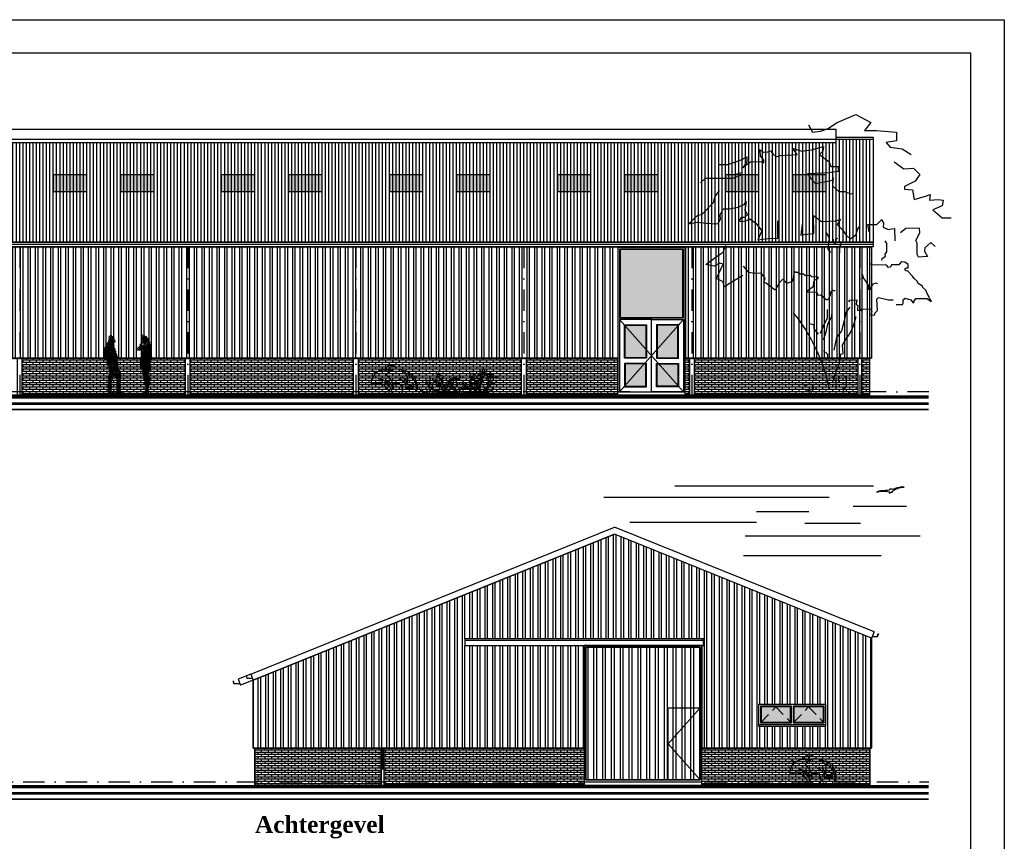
# Model space of a CAD drawing. Extents: x 0 to 114000, y -59400 to 0.
# Tile 24 of 24: x 84700 to 114000, y -24451 to 0. Entities that reach past the tile are written whole.
import ezdxf

# ---------------------------------------------------------------- set-up
doc = ezdxf.new("R2010")
doc.units = 0
doc.header["$LTSCALE"] = 100
doc.header["$MEASUREMENT"] = 0
doc.linetypes.add('DASHDOT2', pattern=[12.7, 6.35, -3.175, 0, -3.175])
doc.linetypes.add('HIDDEN2', pattern=[4.7625, 3.175, -1.5875])
doc.layers.get('0').update_dxf_attribs({"linetype": 'CONTINUOUS'})
for name, color, linetype in [('00', 7, 'CONTINUOUS'), ('A--A21--_F1---', 8, 'CONTINUOUS'), ('A--A27--_F123-_SOLID', 7, 'CONTINUOUS'), ('A--A32--_F123-_SOLID', 7, 'CONTINUOUS'), ('A--A49--_F1---_SOLID', 16, 'CONTINUOUS'), ('A--L$2A-_F123-', 7, 'CONTINUOUS'), ('A--L$7A-_STRAMIEN', 1, 'DASHDOT2'), ('A--L20--_F123-_GEVELAANZIC', 7, 'CONTINUOUS'), ('A--L21--_F123-', 1, 'CONTINUOUS'), ('A--L27--_F123-', 1, 'CONTINUOUS'), ('A--L28S-_F123-', 1, 'CONTINUOUS'), ('A--L32--_F123-', 7, 'CONTINUOUS'), ('A--L91--', 7, 'CONTINUOUS'), ('A--L91--_F123-', 7, 'CONTINUOUS'), ('A--L93--_F123-', 7, 'CONTINUOUS'), ('A--L99--_F123-', 1, 'CONTINUOUS'), ('A--T$1A-_F123-_0_25MM', 2, 'CONTINUOUS')]:
    doc.layers.add(name, color=color, linetype=linetype)
doc.styles.add('DLV5', font='TIMESBD.TTF')
pattern_1 = [(0, (94500, -22462.05), (0, 66.675), []), (90, (94500, -22462.05), (-100, 66.675), [66.675, -66.675])]
pattern_2 = [(0, (59300, -10793.925), (0, 66.675), []), (90, (59300, -10793.92), (-100, 66.675), [66.675, -66.675])]

# ---------------------------------------------------------------- blocks, each defined once
blk = doc.blocks.new('BOOM')
at = {"layer": 'A--L99--_F123-', "color": 2}
for points in [[(428, 6137), (337, 5973), (155, 5992), (-9, 6046), (-228, 6192), (-647, 6374), (-993, 6192), (-847, 6010), (-1120, 6010), (-1575, 5973), (-1575, 5773), (-1339, 5737), (-1430, 5628), (-1703, 5591), (-1903, 5464)], [(2878, 4820), (2762, 4924), (2432, 4930), (2148, 4930), (1965, 4994), (2051, 5022), (1932, 5058)], [(2453, 4649), (2553, 4513), (2590, 4367), (2854, 4094), (2945, 4076), (3018, 4013), (3145, 3894), (2954, 3931), (2745, 3903), (2481, 3894), (2426, 3994), (2435, 4094), (2362, 4231), (2226, 4231), (2025, 4267), (1880, 4340), (1843, 4395), (1871, 4204), (1843, 4149), (1807, 4094), (1880, 4031), (1953, 4031), (1998, 3958), (1944, 3940), (1852, 3958), (1761, 4003), (1625, 3903), (1488, 3730), (1579, 3530), (1352, 3558), (1124, 3567), (1124, 3758), (1124, 3958)], [(569, 3885), (596, 3630), (523, 3649), (305, 3667), (314, 4076), (132, 3940), (-205, 3958), (-305, 3994), (-223, 3876), (-342, 3758), (-433, 3630), (-524, 3548), (-651, 3639), (-715, 3831)], [(-2449, 3373), (-2349, 3464), (-2218, 3347), (-2212, 3267), (-2278, 3152), (-2069, 3136), (-2039, 3192), (-2039, 3454), (-2009, 3512), (-2101, 3683), (-2097, 3794), (-1785, 3785), (-1667, 3687)], [(23, 3685), (-41, 3576), (-14, 3312), (-78, 3239)], [(-314, 3476), (-305, 3403), (-278, 3376), (-278, 3230)], [(1918, 2718), (2337, 2459), (2360, 2573), (2515, 2650), (2360, 2977), (2437, 2996), (2569, 2932), (2756, 2964), (2519, 3141), (2360, 3246), (2301, 3405)], [(-2264, 2193), (-2359, 2125), (-2368, 2138), (-2324, 2191), (-2312, 2231), (-2279, 2293), (-2242, 2381), (-2174, 2447), (-2163, 2476), (-2066, 2539), (-2042, 2586), (-1971, 2647), (-1936, 2703), (-1830, 2817), (-1795, 2822), (-1768, 2839), (-1771, 2875), (-1797, 2888), (-1837, 2892), (-1839, 2966), (-1765, 3023), (-1677, 3030), (-1626, 2959), (-1458, 2958), (-1433, 2905), (-1389, 2902), (-1347, 2953), (-1008, 2958), (-957, 2990)], [(-794, 2747), (-821, 2652), (-865, 2603), (-938, 2484), (-930, 2403), (-982, 2405), (-1039, 2519), (-1104, 2549), (-1139, 2536)], [(-1569, 2060), (-1710, 2058), (-1726, 2087), (-1724, 2164), (-1767, 2202), (-1897, 2164), (-1941, 2104), (-1965, 2093), (-1965, 2125), (-2012, 2191), (-2264, 2193)], [(-487, 2120), (-512, 2158), (-669, 2164), (-656, 2063), (-694, 2033), (-691, 1927), (-767, 1925), (-797, 1957), (-993, 1952), (-1012, 1908), (-993, 1819), (-1082, 1824), (-1080, 1859), (-1142, 1919), (-1126, 2177), (-1164, 2218), (-1395, 2164), (-1498, 2161)], [(-105, 1866), (-92, 1766), (-5, 1610), (34, 1428), (90, 1250)], [(-205, 171), (-205, 305), (-144, 370), (-213, 552), (-278, 743), (-309, 929), (-361, 947), (-348, 1133), (-426, 1263), (-521, 1411), (-595, 1575), (-656, 1784)], [(420, 1636), (303, 1593), (303, 1502), (207, 1385)], [(-261, 279), (-261, 418), (-318, 444), (-400, 431), (-430, 366), (-426, 197), (-361, 123), (-370, 79), (-465, 93), (-539, -3)], [(342, 409), (303, 361)], [(520, 218), (372, 249), (307, 188), (359, 119), (468, 88)]]:
    blk.add_lwpolyline(points, dxfattribs=at)
at = {"layer": 'A--L99--_F123-', "color": 8}
for points in [[(2456, 5238), (2258, 5241), (1956, 5342), (1825, 5412), (1825, 5299), (1919, 5165), (1871, 5211), (1742, 5302), (1511, 5308), (1443, 5272), (1443, 5339), (1514, 5433), (1520, 5552), (1538, 5580), (1450, 5516), (1352, 5528), (1285, 5549), (1224, 5470), (1160, 5412), (1071, 5440), (683, 5464), (792, 5609), (573, 5537), (355, 5573), (82, 5646), (100, 5537), (173, 5464), (-46, 5300), (-82, 5191), (-246, 5191), (-246, 5082), (-46, 5045), (446, 5027), (373, 4918), (264, 4809), (-9, 4863), (-119, 4882), (-137, 4936), (-119, 4754), (-264, 4627), (-392, 4627), (-537, 4572), (-592, 4590)], [(-1521, 5300), (-1739, 5136), (-1958, 5155), (-2103, 5009), (-1994, 4863), (-1757, 4736), (-1757, 4681), (-1939, 4663), (-1976, 4445), (-2231, 4518), (-2340, 4554), (-2322, 4427), (-2522, 4445), (-2631, 4427), (-2613, 4299), (-2395, 4208), (-2613, 4026), (-2813, 4026)], [(-952, 3712), (-924, 3876), (-1125, 3876), (-1243, 3985), (-1279, 3903), (-1270, 3812), (-1380, 3758), (-1461, 3776), (-1525, 3785), (-1534, 3503)], [(-1237, 3059), (-1245, 3103), (-1322, 3159), (-1317, 3198), (-1350, 3257), (-1352, 3440), (-1319, 3502)], [(-232, 3558), (-187, 3530), (-187, 3476), (-169, 3430)], [(-132, 3539), (-141, 3467), (-160, 3457)], [(-177, 2371), (-135, 2371), (-110, 2399), (-103, 2384), (-102, 2365), (-71, 2339), (-70, 2269), (-23, 2181), (-6, 2161), (26, 2164), (143, 2268), (204, 2266), (210, 2292), (234, 2333), (443, 2339), (472, 2354), (312, 2474), (307, 2563), (279, 2617), (204, 2652), (207, 2681), (349, 2686), (391, 2718), (493, 2713), (541, 2745), (613, 2745), (669, 2785), (710, 2782), (734, 2798), (758, 2753), (777, 2643), (796, 2582), (917, 2532), (976, 2604), (1008, 2632), (1081, 2559), (1181, 2386), (1340, 2504), (1390, 2541), (1436, 2559), (1413, 2654), (1504, 2773), (1650, 2759), (1782, 2786), (1905, 2927)], [(-517, 1996), (-426, 1879), (-383, 1684), (-326, 1463), (-213, 1307), (-148, 1025)], [(4, 1944), (-1, 1740), (77, 1601), (160, 1402)], [(86, 1012), (-9, 929), (-9, 821)]]:
    blk.add_lwpolyline(points, dxfattribs=at)
at = {"layer": 'A--L99--_F123-', "color": 2}
blk.add_arc((3832, -624), 3949, 140.8206, 169.0296, dxfattribs=at)
blk = doc.blocks.new('QD91053-')
at = {"layer": 'A--L91--_F123-', "color": 1, "linetype": 'CONTINUOUS'}
for centre, radius in [((-548, 639), 24.9), ((-472, 535), 63), ((464, 593), 69.4), ((669, 552), 65.9), ((711, 692), 34.8), ((794, 648), 39.9), ((788, 743), 32.9), ((934, 600), 29.7), ((990, 639), 29.5), ((1026, 573), 49.1), ((-907, 381), 30.2), ((-848, 357), 42.6), ((-797, 274), 58), ((-765, 478), 39.3), ((-672, 432), 31.1), ((-624, 450), 29.7), ((-552, 333), 67.2), ((-577, 534), 30.2), ((-431, 273), 49.1), ((-315, 265), 43.1), ((-271, 382), 30.2), ((-213, 296), 52.8), ((-170, 425), 60.4), ((-63, 315), 70.6), ((-90, 510), 32.8), ((-38, 452), 14.7), ((24, 525), 59.8), ((112, 342), 44), ((210, 349), 36.6), ((264, 276), 32.9), ((444, 407), 76), ((539, 354), 28.2), ((574, 457), 55.8), ((604, 269), 72.5), ((704, 414), 65.5), ((730, 536), 31.1), ((930, 484), 58), ((982, 365), 46.9), ((1080, 342), 38.2), ((1175, 536), 33.7), ((1160, 393), 13.9), ((-1055, 158), 35.3), ((-980, 73), 39.4), ((-891, 43), 20.7), ((-846, 147), 49.1), ((-713, 167), 27.8), ((-349, 123), 87), ((-131, 143), 92.3), ((16, 125), 51.3), ((98, 197), 42.7), ((160, 74), 31.1), ((203, 198), 22.9), ((260, 55), 42.6), ((304, 204), 43.7), ((396, 234), 52.4), ((462, 142), 82.9), ((743, 165), 90.8), ((884, 104), 49.6), ((961, 188), 91.4)]:
    blk.add_circle(centre, radius, dxfattribs=at)
for centre, radius, start, end in [((-1251, 7), 889, 359.5326, 43.0418), ((2146, 182), 1479, 158.4887, 186.8224), ((1511, 123), 841, 138.8673, 187.727), ((355, 1555), 1743, 222.3394, 243.1782), ((-944, -85), 578, 8.4501, 66.3269), ((259, -22), 621, 121.2651, 177.9637), ((909, 917), 927, 215.8726, 255.444), ((964, 476), 554, 179.3256, 238.0735), ((-25, 41), 695, 357.8699, 50.6155), ((284, 747), 836, 297.5671, 348.8381), ((435, 450), 502, 299.9325, 6.6118), ((-781, -569), 673, 57.7108, 112.0944), ((-786, 48), 60.9, 308.4217, 231.5783), ((-565, 48), 94.3, 329.4961, 210.5039), ((-421, -6), 116, 3.0381, 176.9619), ((-328, 17), 110, 351.203, 188.797), ((269, -770), 970, 93.3086, 127.4954), ((-203, -43), 75.3, 34.3778, 145.6222), ((-40, 34), 52.5, 319.7882, 220.2118), ((378, -843), 910, 71.3392, 109.4353), ((356, 55), 45.9, 298.6589, 241.3411), ((511, 25), 75.3, 352.0783, 187.9217), ((611, 105), 109, 303.8972, 236.1028), ((635, -34), 110, 26.4631, 153.5369), ((729, -11), 116, 12.9313, 167.0687), ((39, 752), 970, 310.5134, 310.5821), ((48, 5), 621, 0.9295, 0.9994), ((1252, 68), 578, 184.7691, 185.237), ((1088, 551), 673, 232.24, 232.8984)]:
    blk.add_arc(centre, radius, start, end, dxfattribs=at)
blk = doc.blocks.new('QD91052-')
at = {"layer": 'A--L91--_F123-', "color": 2, "linetype": 'CONTINUOUS'}
for points in [[(-126, 761, -0.696387), (175, 825, 0.55221), (-26, 747, 0.55221)], [(0, 0, 0.57656), (-550, 300, -0.656989), (76, 0, 0.36404), (-275, 475, -0.282928), (112, 206, 0.29071), (-95, 585, -1.028653), (498, 333)], [(-380, 681, 0.064029), (-499, 727, -0.079907), (-422, 646)], [(371, 744, -0.462509), (800, 125, 0.348616), (463, 660, 0.348616)], [(800, 125, 0.35875), (474, 179, -0.608075), (723, 236, 0.786587), (498, 333, 0.593872), (271, 502, -0.405187), (474, 179)]]:
    blk.add_lwpolyline(points, format="xyb", dxfattribs=at)
for centre, radius, start, end in [((-134, 342), 419, 68.3952, 185.7848), ((195, 160), 189, 302.1458, 119.3335)]:
    blk.add_arc(centre, radius, start, end, dxfattribs=at)
blk = doc.blocks.new('*X38')
at = {"color": 0}
for p, q in [((-718, -372), (-609, -263)), ((-712, -316), (-656, -260)), ((-687, -390), (-570, -273)), ((-661, -414), (-548, -301)), ((-617, -419), (-539, -341)), ((-600, -452), (-528, -380)), ((-585, -486), (-512, -413)), ((-556, -507), (-556, -506)), ((-728, -1173), (-706, -1152)), ((-719, -1214), (-650, -1145)), ((-712, -1257), (-594, -1138)), ((-703, -1297), (-552, -1146)), ((-700, -1343), (-523, -1166)), ((-728, -1619), (-391, -1282)), ((-724, -1566), (-412, -1254)), ((-719, -1511), (-431, -1223)), ((-706, -1448), (-436, -1179)), ((-705, -1398), (-482, -1175)), ((-536, -1477), (-374, -1315)), ((-520, -1510), (-358, -1348)), ((-499, -1539), (-347, -1386)), ((-480, -1569), (-342, -1431)), ((-738, -1876), (-617, -1756)), ((-736, -1676), (-561, -1502)), ((-734, -1823), (-611, -1700)), ((-733, -1723), (-587, -1577)), ((-731, -1770), (-609, -1648)), ((-483, -1621), (-348, -1487)), ((-483, -1869), (-355, -1741)), ((-482, -1670), (-350, -1538)), ((-482, -1719), (-351, -1589)), ((-479, -1765), (-358, -1645)), ((-479, -1816), (-360, -1697)), ((-743, -1931), (-617, -1805)), ((-724, -1961), (-622, -1859)), ((-698, -1985), (-625, -1912)), ((-648, -1985), (-601, -1938)), ((-599, -1985), (-571, -1957)), ((-549, -1985), (-517, -1952)), ((-500, -1985), (-351, -1836)), ((-496, -1931), (-353, -1788)), ((-451, -1985), (-372, -1907)), ((-401, -1985), (-352, -1936)), ((-352, -1985), (-318, -1951)), ((-302, -1985), (-282, -1965)), ((-253, -1985), (-251, -1984))]:
    blk.add_line(p, q, dxfattribs=at)
blk = doc.blocks.new('*X39')
at = {"color": 0}
for p, q in [((266, -279), (303, -241)), ((273, -321), (342, -252)), ((275, -369), (377, -266)), ((277, -416), (412, -281)), ((129, -662), (299, -493)), ((143, -699), (295, -547)), ((187, -704), (495, -396)), ((213, -530), (438, -305)), ((240, -700), (510, -431)), ((311, -481), (458, -334)), ((346, -495), (478, -364)), ((421, -569), (523, -467)), ((471, -569), (534, -505)), ((305, -685), (398, -592)), ((368, -672), (387, -652)), ((507, -780), (557, -730)), ((507, -829), (553, -784)), ((508, -928), (572, -864)), ((509, -877), (560, -826)), ((545, -693), (565, -673)), ((505, -980), (579, -906)), ((523, -1011), (575, -960)), ((285, -1299), (318, -1266)), ((286, -1348), (367, -1267)), ((296, -1387), (409, -1274)), ((305, -1427), (445, -1287)), ((312, -1470), (516, -1266)), ((323, -1508), (502, -1329)), ((338, -1543), (505, -1376)), ((345, -1586), (499, -1432)), ((350, -1630), (506, -1473)), ((357, -1673), (521, -1509)), ((362, -1717), (523, -1556)), ((371, -1857), (505, -1723)), ((373, -1755), (521, -1608)), ((381, -1797), (514, -1664)), ((292, -1985), (343, -1934)), ((341, -1985), (487, -1839)), ((375, -1902), (495, -1782)), ((391, -1985), (482, -1894)), ((440, -1985), (490, -1935))]:
    blk.add_line(p, q, dxfattribs=at)
blk = doc.blocks.new('*X40')
at = {"color": 0}
for p, q in [((-861, -812), (-556, -507)), ((-861, -861), (-544, -544)), ((-859, -908), (-536, -586)), ((-857, -758), (-585, -486)), ((-846, -697), (-600, -452)), ((-832, -634), (-617, -419)), ((-441, -945), (-809, -577)), ((-795, -547), (-660, -413)), ((-436, -901), (-793, -543)), ((-467, -820), (-777, -510)), ((-493, -745), (-759, -478)), ((-513, -675), (-740, -448)), ((-535, -604), (-718, -421)), ((-717, -420), (-687, -390)), ((-543, -546), (-696, -393)), ((-603, -437), (-620, -419)), ((254, -884), (556, -583)), ((278, -811), (541, -548)), ((387, -652), (471, -569)), ((398, -592), (421, -569)), ((545, -693), (420, -568)), ((562, -661), (470, -569)), ((559, -608), (512, -561)), ((-502, -1181), (-861, -822)), ((-594, -1138), (-861, -872)), ((-462, -1172), (-859, -774)), ((-424, -1160), (-852, -732)), ((-849, -948), (-530, -629)), ((-418, -1116), (-844, -690)), ((-429, -1056), (-836, -649)), ((-451, -985), (-824, -612)), ((-820, -968), (-516, -664)), ((-793, -991), (-505, -703)), ((-770, -1067), (-482, -779)), ((-765, -1013), (-494, -741)), ((-765, -1112), (-469, -815)), ((-741, -1137), (-456, -852)), ((219, -1068), (507, -780)), ((223, -1113), (507, -829)), ((224, -1014), (545, -693)), ((226, -1160), (509, -877)), ((234, -954), (561, -626)), ((520, -1114), (265, -858)), ((519, -1064), (275, -820)), ((281, -758), (368, -672)), ((522, -1016), (281, -776)), ((507, -952), (282, -728)), ((293, -696), (305, -685)), ((508, -904), (295, -691)), ((509, -855), (331, -678)), ((506, -803), (374, -671)), ((510, -758), (391, -639)), ((526, -724), (398, -596)), ((-787, -995), (-857, -925)), ((-684, -1147), (-770, -1061)), ((-637, -1145), (-763, -1019)), ((-725, -1156), (-738, -1143)), ((-706, -1152), (-441, -887)), ((-650, -1145), (-434, -929)), ((-594, -1138), (-451, -995)), ((-552, -1146), (-438, -1032)), ((-523, -1166), (-425, -1069)), ((-482, -1175), (-418, -1111)), ((-436, -1179), (-429, -1171)), ((447, -1288), (219, -1061)), ((376, -1267), (223, -1114)), ((491, -1283), (224, -1016)), ((325, -1265), (227, -1167)), ((230, -1205), (508, -928)), ((520, -1263), (230, -973)), ((236, -1249), (505, -980)), ((540, -1232), (239, -932)), ((526, -1169), (250, -894)), ((264, -1270), (522, -1013)), ((318, -1266), (519, -1065)), ((367, -1267), (520, -1114)), ((409, -1274), (524, -1159)), ((281, -1271), (232, -1222)), ((445, -1287), (532, -1200)), ((516, -1266), (533, -1249))]:
    blk.add_line(p, q, dxfattribs=at)
blk = doc.blocks.new('QD93007-')
at = {"layer": 'A--L93--_F123-', "color": 2}
blk.add_blockref('*X40', (648, 1985), dxfattribs=at)
at = {"layer": 'A--L93--_F123-', "color": 1}
for name in ['*X38', '*X39']:
    blk.add_blockref(name, (648, 1985), dxfattribs=at)

msp = doc.modelspace()

# ---------------------------------------------------------------- hatches: boundary and pattern name
at = {"layer": 'A--A21--_F1---'}
h = msp.add_hatch(dxfattribs=at)
h.set_pattern_fill('_U', color=256, scale=100, angle=90, style=0, pattern_type=0)
h.set_pattern_definition([(90, (0, -59400), (-100, 6e-15), [])])
h.paths.add_polyline_path([(29300, -6622.3), (29300, -3560), (81178, -3560), (81178, -3652), (109000, -3652), (109000, -3560), (110100, -3560), (110100, -6622.3)])
h = msp.add_hatch(dxfattribs=at)
h.set_pattern_fill('ANSI32', color=256, scale=600, angle=45, style=0)
h.set_pattern_definition([(90, (59300, -10793.92), (-225, 4e-14), []), (90, (59375, -10718.93), (-225, 4e-14), [])])
h.paths.add_polyline_path([(64700, -10076.7), (64700, -6759.1), (110050, -6759.1), (110050, -10076.7), (104500, -10076.7), (104500, -6776.7), (102500, -6776.7), (102500, -10076.7), (79500, -10076.7), (79500, -6776.7), (77500, -6776.7), (77500, -10076.7)])
h = msp.add_hatch(dxfattribs=at)
h.set_pattern_fill('AR-BRSTD', color=256, scale=25, style=0)
h.set_pattern_definition(pattern_2)
h.paths.add_polyline_path([(84767.5, -11176.7), (89632.5, -11176.7), (89632.5, -10076.7), (84767.5, -10076.7)])
h = msp.add_hatch(dxfattribs=at)
h.set_pattern_fill('AR-BRSTD', color=256, scale=25, style=0)
h.set_pattern_definition(pattern_2)
h.paths.add_polyline_path([(89767.5, -11176.7), (94632.5, -11176.7), (94632.5, -10076.7), (89767.5, -10076.7)])
h = msp.add_hatch(dxfattribs=at)
h.set_pattern_fill('AR-BRSTD', color=256, scale=25, style=0)
h.set_pattern_definition(pattern_2)
h.paths.add_polyline_path([(94767.5, -11176.7), (99632.5, -11176.7), (99632.5, -10076.7), (94767.5, -10076.7)])
h = msp.add_hatch(dxfattribs=at)
h.set_pattern_fill('AR-BRSTD', color=256, scale=25, style=0)
h.set_pattern_definition(pattern_2)
h.paths.add_polyline_path([(102500, -10076.7), (99767.5, -10076.7), (99767.5, -11176.7), (102500, -11176.7)])
h = msp.add_hatch(dxfattribs=at)
h.set_pattern_fill('AR-BRSTD', color=256, scale=25, style=0)
h.set_pattern_definition(pattern_2)
h.paths.add_polyline_path([(104500, -10076.7), (104632.5, -10076.7), (104632.5, -11176.7), (104500, -11176.7)])
h = msp.add_hatch(dxfattribs=at)
h.set_pattern_fill('AR-BRSTD', color=256, scale=25, style=0)
h.set_pattern_definition(pattern_2)
h.paths.add_polyline_path([(104767.5, -11176.7), (109647.5, -11176.7), (109647.5, -10076.7), (104767.5, -10076.7)])
h = msp.add_hatch(dxfattribs=at)
h.set_pattern_fill('AR-BRSTD', color=256, scale=25, style=0)
h.set_pattern_definition(pattern_2)
h.paths.add_polyline_path([(109752.5, -11176.7), (110000, -11176.7), (110000, -10076.7), (109752.5, -10076.7)])
h = msp.add_hatch(dxfattribs=at)
h.set_pattern_fill('ANSI32', color=256, scale=600, angle=45, style=0)
h.paths.add_polyline_path([(102396.9, -15315), (91650, -19657.1), (91650, -21676), (101500, -21676), (101500, -18626), (105000, -18626), (105000, -21676), (110050, -21676), (110050, -18407.1)])
h.paths.add_polyline_path([(106690, -21027.9), (108690, -21027.9), (108690, -20376), (106690, -20376)], flags=16)
h.paths.add_polyline_path([(97950, -18626), (105050, -18626), (105050, -18426), (97950, -18426)], flags=16)
h = msp.add_hatch(dxfattribs=at)
h.set_pattern_fill('ANSI32', color=256, scale=700, angle=45, style=0)
h.set_pattern_definition([(90, (54012.1, -69949.32), (-262.5, 6e-14), []), (90, (54099.6, -69861.82), (-262.5, 6e-14), [])])
h.paths.add_polyline_path([(101550, -22626), (104950, -22626), (104950, -18676), (101550, -18676)])
h = msp.add_hatch(dxfattribs=at)
h.set_pattern_fill('AR-BRSTD', color=256, scale=25, style=0)
h.set_pattern_definition(pattern_1)
h.paths.add_polyline_path([(91700, -22776), (95454.5, -22776), (95454.5, -21676), (91700, -21676)])
h = msp.add_hatch(dxfattribs=at)
h.set_pattern_fill('AR-BRSTD', color=256, scale=25, style=0)
h.set_pattern_definition([(0, (0, -59400), (0, 66.675), []), (90, (0, -59400), (-100, 66.675), [66.675, -66.675])])
h.paths.add_polyline_path([(101500, -22776), (95545.5, -22776), (95545.5, -21676), (101500, -21676)])
h = msp.add_hatch(dxfattribs=at)
h.set_pattern_fill('AR-BRSTD', color=256, scale=25, style=0)
h.set_pattern_definition(pattern_1)
h.paths.add_polyline_path([(110000, -22776), (105000, -22776), (105000, -21676), (110000, -21676)])
at = {"layer": 'A--A27--_F123-_SOLID', "linetype": 'CONTINUOUS'}
for points in [[(104433, -6843.7), (102567, -6843.7), (102567, -8859.7), (104433, -8859.7)], [(102717, -9093.7), (103333, -9093.7), (103333, -10059.7), (102717, -10059.7)], [(104283, -9093.7), (103667, -9093.7), (103667, -10059.7), (104283, -10059.7)], [(102717, -10909.7), (103333, -10909.7), (103333, -10243.7), (102717, -10243.7)], [(104283, -10909.7), (103667, -10909.7), (103667, -10243.7), (104283, -10243.7)]]:
    msp.add_hatch(color=25, dxfattribs=at).paths.add_polyline_path(points)

# ---------------------------------------------------------------- linework, layer by layer
at = {"layer": 'A--A21--_F1---'}
for points in [[(29300, -6622.3), (29300, -3560), (81178, -3560), (81178, -3652), (109000, -3652), (109000, -3560), (110100, -3560), (110100, -6622.3)], [(64700, -10076.7), (64700, -6759.1), (110050, -6759.1), (110050, -10076.7), (104500, -10076.7), (104500, -6776.7), (102500, -6776.7), (102500, -10076.7), (79500, -10076.7), (79500, -6776.7), (77500, -6776.7), (77500, -10076.7)], [(84767.5, -11176.7), (89632.5, -11176.7), (89632.5, -10076.7), (84767.5, -10076.7)], [(89767.5, -11176.7), (94632.5, -11176.7), (94632.5, -10076.7), (89767.5, -10076.7)], [(94767.5, -11176.7), (99632.5, -11176.7), (99632.5, -10076.7), (94767.5, -10076.7)], [(102500, -10076.7), (99767.5, -10076.7), (99767.5, -11176.7), (102500, -11176.7)], [(104500, -10076.7), (104632.5, -10076.7), (104632.5, -11176.7), (104500, -11176.7)], [(104767.5, -11176.7), (109647.5, -11176.7), (109647.5, -10076.7), (104767.5, -10076.7)], [(109752.5, -11176.7), (110000, -11176.7), (110000, -10076.7), (109752.5, -10076.7)], [(102396.9, -15315), (91650, -19657.1), (91650, -21676), (101500, -21676), (101500, -18626), (105000, -18626), (105000, -21676), (110050, -21676), (110050, -18407.1)], [(101550, -22626), (104950, -22626), (104950, -18676), (101550, -18676)], [(106690, -21027.9), (108690, -21027.9), (108690, -20376), (106690, -20376)], [(91700, -22776), (95454.5, -22776), (95454.5, -21676), (91700, -21676)], [(101500, -22776), (95545.5, -22776), (95545.5, -21676), (101500, -21676)], [(110000, -22776), (105000, -22776), (105000, -21676), (110000, -21676)]]:
    msp.add_lwpolyline(points, close=True, dxfattribs=at)
at = {"layer": 'A--A27--_F123-_SOLID', "color": 25, "linetype": 'CONTINUOUS'}
for points in [[(85700, -5114.5), (85700, -4618.1), (86700, -5114.5), (86700, -4618.1)], [(87700, -5114.5), (87700, -4618.1), (88700, -5114.5), (88700, -4618.1)], [(90700, -5114.5), (90700, -4618.1), (91700, -5114.5), (91700, -4618.1)], [(92700, -5114.5), (92700, -4618.1), (93700, -5114.5), (93700, -4618.1)], [(95700, -5114.5), (95700, -4618.1), (96700, -5114.5), (96700, -4618.1)], [(97700, -5114.5), (97700, -4618.1), (98700, -5114.5), (98700, -4618.1)], [(100700, -5114.5), (100700, -4618.1), (101700, -5114.5), (101700, -4618.1)], [(102700, -5114.5), (102700, -4618.1), (103700, -5114.5), (103700, -4618.1)], [(105700, -5114.5), (105700, -4618.1), (106700, -5114.5), (106700, -4618.1)], [(107700, -5114.5), (107700, -4618.1), (108700, -5114.5), (108700, -4618.1)]]:
    msp.add_solid(points, dxfattribs=at)
at = {"layer": 'A--A32--_F123-_SOLID', "color": 25, "linetype": 'CONTINUOUS'}
for points in [[(106765, -20901), (106765, -20451), (107640, -20901), (107640, -20451)], [(107740, -20901), (107740, -20451), (108615, -20901), (108615, -20451)]]:
    msp.add_solid(points, dxfattribs=at)
at = {"layer": 'A--A49--_F1---_SOLID'}
for points in [[(29350, -6809.1), (29350, -6759.1), (110050, -6809.1), (110050, -6759.1)], [(79500, -10126.7), (79500, -10076.7), (102500, -10126.7), (102500, -10076.7)], [(104500, -10126.7), (104500, -10076.7), (110000, -10126.7), (110000, -10076.7)], [(91700, -21726), (91700, -21676), (101500, -21726), (101500, -21676)], [(110000, -21726), (110000, -21676), (105000, -21726), (105000, -21676)]]:
    msp.add_solid(points, dxfattribs=at)
at = {"layer": 'A--L$2A-_F123-', "color": 1}
msp.add_lwpolyline([(0, -59400), (0, 0), (114000, 0), (114000, -59400)], close=True, dxfattribs=at)
at = {"layer": 'A--L$2A-_F123-', "color": 4}
msp.add_lwpolyline([(1000, -58400), (113000, -58400), (113000, -1000), (1000, -1000)], close=True, dxfattribs=at)
at = {"layer": 'A--L$7A-_STRAMIEN'}
for p, q in [((84700, -6759.1), (84700, -11176.7)), ((89700, -6759.1), (89700, -11176.7)), ((94700, -6759.1), (94700, -11176.7)), ((99700, -6759.1), (99700, -11176.7)), ((104700, -6759.1), (104700, -11176.7)), ((109700, -6759.1), (109700, -11176.7)), ((95500, -21676), (95500, -22776))]:
    msp.add_line(p, q, dxfattribs=at)
at = {"layer": 'A--L20--_F123-_GEVELAANZIC', "color": 2, "linetype": 'CONTINUOUS'}
for points in [[(85700, -5114.5), (86700, -5114.5), (86700, -4618.1), (85700, -4618.1)], [(87700, -5114.5), (88700, -5114.5), (88700, -4618.1), (87700, -4618.1)], [(90700, -5114.5), (91700, -5114.5), (91700, -4618.1), (90700, -4618.1)], [(92700, -5114.5), (93700, -5114.5), (93700, -4618.1), (92700, -4618.1)], [(95700, -5114.5), (96700, -5114.5), (96700, -4618.1), (95700, -4618.1)], [(97700, -5114.5), (98700, -5114.5), (98700, -4618.1), (97700, -4618.1)], [(100700, -5114.5), (101700, -5114.5), (101700, -4618.1), (100700, -4618.1)], [(102700, -5114.5), (103700, -5114.5), (103700, -4618.1), (102700, -4618.1)], [(105700, -5114.5), (106700, -5114.5), (106700, -4618.1), (105700, -4618.1)], [(107700, -5114.5), (108700, -5114.5), (108700, -4618.1), (107700, -4618.1)]]:
    msp.add_lwpolyline(points, close=True, dxfattribs=at)
at = {"layer": 'A--L21--_F123-', "color": 3}
for p, q in [((81178, -3258.6), (109000, -3258.6)), ((109000, -3652), (109000, -3258.6)), ((109000, -3500), (110100, -3500)), ((110100, -3500), (110100, -6759.1)), ((110100, -6759.1), (29300, -6759.1)), ((79500, -10076.7), (102500, -10076.7)), ((104500, -10076.7), (110050, -10076.7)), ((110000, -11176.7), (110000, -10076.7)), ((110000, -11176.7), (29400, -11176.7)), ((91575.1, -19471.6), (102396.9, -15099.3)), ((110124.9, -18221.6), (102396.9, -15099.3)), ((91650, -19657.1), (102396.9, -15315)), ((110050, -18407.1), (102396.9, -15315)), ((110124.9, -18221.6), (110050, -18407.1)), ((91575.1, -19471.6), (91650, -19657.1)), ((91650, -21676), (91650, -19657.1)), ((101500, -21676), (91650, -21676)), ((91700, -22776), (91700, -21676)), ((110000, -21676), (105000, -21676)), ((110000, -22776), (110000, -21676)), ((91700, -22776), (110000, -22776))]:
    msp.add_line(p, q, dxfattribs=at)
at = {"layer": 'A--L21--_F123-', "color": 8}
for p, q in [((91575.1, -19471.6), (91200, -19623.2)), ((91200, -19623.2), (91274.9, -19808.6)), ((91650, -19657.1), (91274.9, -19808.6))]:
    msp.add_line(p, q, dxfattribs=at)
at = {"layer": 'A--L21--_F123-', "color": 3}
for points in [[(110050, -6759.1), (110050, -10076.7), (110000, -10076.7)], [(110050, -18407.1), (110050, -21676), (110000, -21676)]]:
    msp.add_lwpolyline(points, dxfattribs=at)
at = {"layer": 'A--L21--_F123-', "color": 8}
for points in [[(91240.1, -19722.4), (91240.1, -19763), (91074.6, -19763), (91067.6, -19690.8), (91038.9, -19692)], [(91245.1, -19734.8), (91245.1, -19768), (91070.1, -19768), (91063.1, -19696), (91039.1, -19697)]]:
    msp.add_lwpolyline(points, dxfattribs=at)
at = {"layer": 'A--L27--_F123-', "color": 2, "linetype": 'CONTINUOUS'}
for p, q in [((81178, -3554.5), (109000, -3554.5)), ((81178, -3652), (109000, -3652)), ((109000, -3560), (110100, -3560)), ((29300, -6622.3), (110100, -6622.3)), ((29300, -6683.1), (110100, -6683.1))]:
    msp.add_line(p, q, dxfattribs=at)
for points in [[(110069.6, -18358.4), (110235, -18358.4), (110242, -18286.4), (110266, -18287.4)], [(110071.7, -18353.4), (110230.5, -18353.4), (110237.5, -18281.2), (110266.2, -18282.4)], [(91628.3, -19603.4), (91469.5, -19603.4), (91462.5, -19531.2), (91433.8, -19532.4)], [(91630.4, -19608.4), (91465, -19608.4), (91458, -19536.4), (91434, -19537.4)]]:
    msp.add_lwpolyline(points, dxfattribs=at)
at = {"layer": 'A--L28S-_F123-', "color": 2}
for points in [[(84767.5, -11176.7), (84632.5, -11176.7), (84632.5, -10076.7), (84767.5, -10076.7)], [(89767.5, -11176.7), (89632.5, -11176.7), (89632.5, -10076.7), (89767.5, -10076.7)], [(94767.5, -11176.7), (94632.5, -11176.7), (94632.5, -10076.7), (94767.5, -10076.7)], [(99767.5, -11176.7), (99632.5, -11176.7), (99632.5, -10076.7), (99767.5, -10076.7)], [(104767.5, -11176.7), (104632.5, -11176.7), (104632.5, -10076.7), (104767.5, -10076.7)], [(109752.5, -11176.7), (109647.5, -11176.7), (109647.5, -10076.7), (109752.5, -10076.7)], [(95454.5, -22776), (95545.5, -22776), (95545.5, -21676), (95454.5, -21676)]]:
    msp.add_lwpolyline(points, close=True, dxfattribs=at)
at = {"layer": 'A--L32--_F123-', "color": 1, "linetype": 'CONTINUOUS'}
for p, q in [((102550, -8926.7), (104450, -11076.7)), ((104450, -8926.7), (102550, -11076.7)), ((105050, -18476), (97950, -18476)), ((104000, -21551), (104950, -20476)), ((104950, -22626), (104000, -21551))]:
    msp.add_line(p, q, dxfattribs=at)
for points in [[(102500, -11076.7), (104500, -11076.7), (104500, -6776.7), (102500, -6776.7)], [(104450, -6826.7), (102550, -6826.7), (102550, -8876.7), (104450, -8876.7)], [(104433, -6843.7), (102567, -6843.7), (102567, -8859.7), (104433, -8859.7)], [(102550, -11076.7), (103500, -11076.7), (103500, -8926.7), (102550, -8926.7)], [(102700, -9076.7), (103350, -9076.7), (103350, -10076.7), (102700, -10076.7)], [(104450, -11076.7), (103500, -11076.7), (103500, -8926.7), (104450, -8926.7)], [(104300, -9076.7), (103650, -9076.7), (103650, -10076.7), (104300, -10076.7)], [(102717, -9093.7), (103333, -9093.7), (103333, -10059.7), (102717, -10059.7)], [(104283, -9093.7), (103667, -9093.7), (103667, -10059.7), (104283, -10059.7)], [(102700, -10926.7), (103350, -10926.7), (103350, -10226.7), (102700, -10226.7)], [(102717, -10909.7), (103333, -10909.7), (103333, -10243.7), (102717, -10243.7)], [(104300, -10926.7), (103650, -10926.7), (103650, -10226.7), (104300, -10226.7)], [(104283, -10909.7), (103667, -10909.7), (103667, -10243.7), (104283, -10243.7)], [(101500, -22676), (105000, -22676), (105000, -18626), (101500, -18626)], [(104950, -22626), (101550, -22626), (101550, -18676), (104950, -18676)], [(104950, -22626), (104000, -22626), (104000, -20476), (104950, -20476)], [(106690, -21027.9), (108690, -21027.9), (108690, -20376), (106690, -20376)], [(106690, -20976), (108690, -20976), (108690, -20376), (106690, -20376)], [(106740, -20926), (107665, -20926), (107665, -20426), (106740, -20426)], [(106765, -20901), (107640, -20901), (107640, -20451), (106765, -20451)], [(107715, -20926), (108640, -20926), (108640, -20426), (107715, -20426)], [(107740, -20901), (108615, -20901), (108615, -20451), (107740, -20451)]]:
    msp.add_lwpolyline(points, close=True, dxfattribs=at)
at = {"layer": 'A--L32--_F123-', "color": 2, "linetype": 'CONTINUOUS'}
msp.add_lwpolyline([(97950, -18626), (105050, -18626), (105050, -18426), (97950, -18426)], close=True, dxfattribs=at)
at = {"layer": 'A--L32--_F123-', "color": 1, "linetype": 'CONTINUOUS'}
msp.add_lwpolyline([(104000, -22626), (104000, -20476)], dxfattribs=at)
at = {"layer": 'A--L32--_F123-', "color": 8, "linetype": 'HIDDEN2'}
for points in [[(106765, -20901), (107202.5, -20451), (107640, -20901)], [(107740, -20901), (108177.5, -20451), (108615, -20901)]]:
    msp.add_lwpolyline(points, dxfattribs=at)
at = {"layer": 'A--L32--_F123-', "color": 1}
msp.add_lwpolyline([(102960.5, -20651, 0, 75, 0), (103185.5, -20651, 0, 0, 0), (103629.3, -20651, 0, 0, 0), (103629.3, -20651, 0, 0, 0)], format="xyseb", dxfattribs=at)
at = {"layer": 'A--L93--_F123-', "color": 1}
msp.add_lwpolyline([(110683.6, -14023), (110683.6, -14023), (110745.5, -13984.1), (110819.9, -13948.7), (110868.4, -13934.5), (110921.3, -13920.8), (110975.9, -13912.1), (111016.4, -13907.4), (110943.9, -13906.3), (110878.1, -13918.4), (110807, -13935.2), (110752.3, -13953.3), (110699.5, -13972.1), (110662.4, -13979.4), (110644.9, -13974.5), (110628.5, -13965.3), (110610.1, -13966.8), (110592.3, -13971.4), (110580.6, -13980.9), (110575.6, -13992.3), (110561.8, -14001.2), (110524.3, -14006.5), (110464.9, -14010.9), (110384.9, -14016.2), (110320.9, -14023.6), (110276.8, -14032.2), (110242.8, -14044.1), (110201.5, -14062.1), (110278.8, -14042.2), (110325.2, -14035.2), (110392.5, -14028.2), (110462.1, -14028.1), (110523.6, -14039.9), (110581.7, -14054.3), (110577.6, -14087.8), (110610.5, -14068.1), (110635.1, -14062.7), (110668.7, -14067.4), (110658.3, -14040.3), (110683.6, -14023)], dxfattribs=at)
at = {"layer": 'A--L99--_F123-', "color": 1, "linetype": 'DASHDOT2'}
for p, q in [((111750, -11076.7), (2250, -11076.7)), ((2250, -22676), (111750, -22676))]:
    msp.add_line(p, q, dxfattribs=at)
at = {"layer": 'A--L99--_F123-', "color": 3, "linetype": 'CONTINUOUS'}
for p, q in [((110104, -13879), (104197.1, -13879)), ((111496.7, -15367.2), (106286.1, -15367.2))]:
    msp.add_line(p, q, dxfattribs=at)
at = {"layer": 'A--L99--_F123-', "color": 8, "linetype": 'CONTINUOUS'}
msp.add_line((108783.4, -14215), (102084.1, -14215), dxfattribs=at)
at = {"layer": 'A--L99--_F123-', "color": 2, "linetype": 'CONTINUOUS'}
msp.add_line((108183.1, -14647.1), (106622.3, -14647.1), dxfattribs=at)
at = {"layer": 'A--L99--_F123-', "color": 1, "linetype": 'CONTINUOUS'}
for p, q in [((109503.7, -14479.1), (111089.3, -14479.1)), ((106238.1, -15943.3), (110333, -15943.3))]:
    msp.add_line(p, q, dxfattribs=at)
at = {"layer": 'A--L99--_F123-', "color": 7, "linetype": 'CONTINUOUS'}
for p, q in [((106622.3, -14959.1), (102852.4, -14959.1)), ((108063, -14983.1), (109719.8, -14983.1))]:
    msp.add_line(p, q, dxfattribs=at)
at = {"layer": 'A--L99--_F123-', "color": 2}
for points, const_width in [([(2250, -11224.3), (111750, -11224.3)], 100), ([(2250, -11424.3), (111750, -11424.3)], 75), ([(2250, -11599.3), (111750, -11599.3)], 50), ([(111750, -22823.6), (2250, -22823.6)], 100), ([(111750, -23023.6), (2250, -23023.6)], 75), ([(111750, -23198.6), (2250, -23198.6)], 50)]:
    msp.add_lwpolyline(points, dxfattribs=dict(at, const_width=const_width))

# ---------------------------------------------------------------- block references
at = {"linetype": 'CONTINUOUS', "xscale": -1.3104, "yscale": 1.3104, "zscale": 1.3104}
msp.add_blockref('BOOM', (108730.6, -11172.9), dxfattribs=at)
at = {"layer": '00'}
msp.add_blockref('QD93007-', (87411.1, -11126.7), dxfattribs=at)
at = {"layer": 'A--L91--'}
for name, p in [('QD91052-', (95710, -11176.7)), ('QD91053-', (97715.5, -11176.7)), ('QD91052-', (108168.3, -22776))]:
    msp.add_blockref(name, p, dxfattribs=at)

# ---------------------------------------------------------------- texts
at = {"layer": 'A--T$1A-_F123-_0_25MM', "color": 4, "style": 'DLV5'}
msp.add_text('Achtergevel', height=500, dxfattribs=at).set_placement((91700, -24198.6))

doc.saveas('drawing.dxf')
